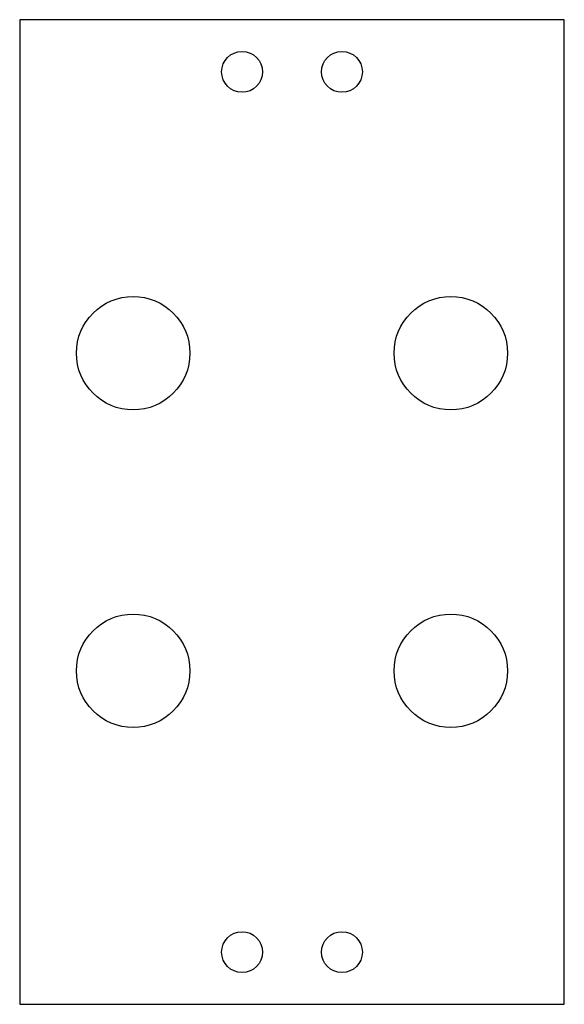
# Model space of a CAD drawing. Extents: x -210 to 30, y -297 to 137.
import ezdxf

# ---------------------------------------------------------------- set-up
doc = ezdxf.new("R2010")
doc.units = 0

msp = doc.modelspace()

# ---------------------------------------------------------------- linework, layer by layer
for p, q in [((30, 137), (-210, 137)), ((-210, 137), (-210, -297)), ((30, -297), (30, 137)), ((-210, -297), (30, -297))]:
    msp.add_line(p, q)
at = {"layer": 'PS_SOLID'}
for centre, radius in [((-112, 114), 9), ((-68, 114), 9), ((-160, -10), 25), ((-20, -10), 25), ((-160, -150), 25), ((-20, -150), 25), ((-112, -274), 9), ((-68, -274), 9)]:
    msp.add_circle(centre, radius, dxfattribs=at)

doc.saveas('drawing.dxf')
